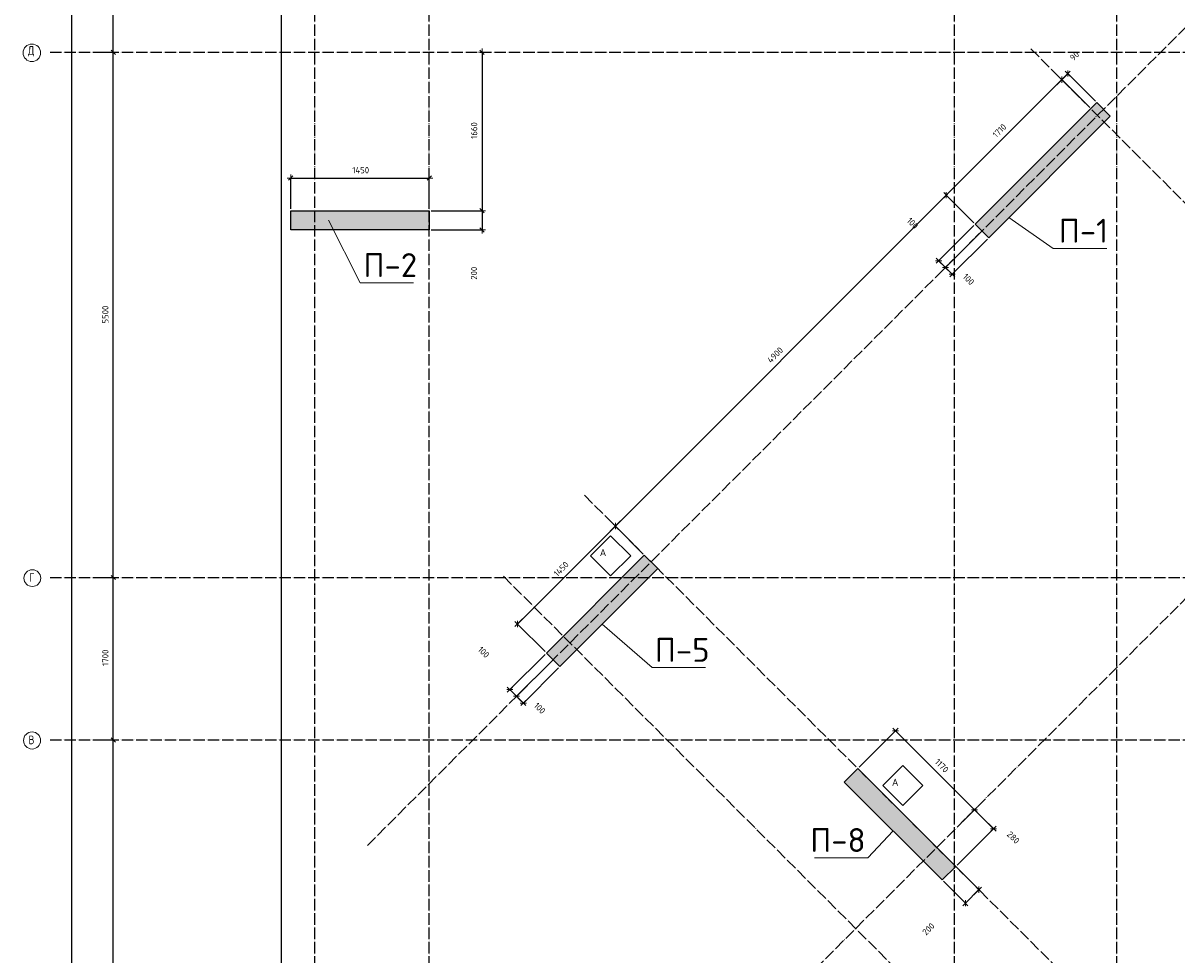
# Model space of a CAD drawing. Header units: millimetres. Extents: x -3057 to 112233, y -2869 to 47508.
# Tile 25 of 48: x 46947 to 59028, y 4448 to 14205. Entities that reach past the tile are written whole.
import ezdxf

# ---------------------------------------------------------------- set-up
doc = ezdxf.new("R2010")
doc.units = ezdxf.units.MM
doc.header["$PDMODE"] = 65
doc.linetypes.add('______11', pattern=[150, 120, -15, 0, -15])
doc.linetypes.add('______5', pattern=[330, 240, -30, 30, -30])
for name, color, linetype, lineweight in [('Standard', 7, 'Continuous', 25), ('Армирование стержнями_ общее', 40, 'Continuous', 35), ('Высотная отметка (отверстия)', 7, 'Continuous', 13), ('Размерная линия_ общее', 7, 'Continuous', 13)]:
    doc.layers.add(name, color=color, linetype=linetype, lineweight=lineweight)
doc.layers.add('Осевая линия_ общее', color=7, linetype='______5', lineweight=13, true_color=0xa0a0a0)
doc.styles.add('ISOCPEUR', font='ISOCPEUR')
doc.dimstyles.new('DIMSTYLE_3', dxfattribs={"dimtxt": 66, "dimasz": 75, "dimexe": 0, "dimexo": 0, "dimgap": 33, "dimtad": 2, "dimdec": 0, "dimrnd": 5, "dimzin": 12, "dimdsep": 46, "dimtxsty": 'ISOCPEUR', "dimblk1": 'ALL_ML_STRICH', "dimblk2": 'ALL_ML_STRICH', "dimsah": 1, "dimcen": 0, "dimclrd": 7, "dimclre": 256, "dimclrt": 7, "dimadec": 0, "dimazin": 0, "dimtfac": 1, "dimtdec": 0, "dimtix": 1, "dimtmove": 2, "dimatfit": 3, "dimfxl": 0, "dimtzin": 0, "dimlwd": 0, "dimlwe": -3, "dimarcsym": 0})
doc.dimstyles.new('DIMSTYLE_7', dxfattribs={"dimtxt": 66, "dimasz": 75, "dimexe": 0, "dimexo": 0, "dimgap": 33, "dimtad": 2, "dimdec": 0, "dimrnd": 5, "dimzin": 12, "dimdsep": 46, "dimtxsty": 'ISOCPEUR', "dimblk1": 'ALL_ML_STRICH', "dimblk2": 'ALL_ML_STRICH', "dimsah": 1, "dimcen": 0, "dimclrd": 7, "dimclre": 256, "dimclrt": 7, "dimadec": 0, "dimazin": 0, "dimtfac": 1, "dimtdec": 0, "dimtix": 1, "dimtmove": 2, "dimatfit": 3, "dimfxl": 0, "dimtvp": 1.2, "dimtzin": 0, "dimlwd": 0, "dimlwe": -3, "dimarcsym": 0})

# ---------------------------------------------------------------- blocks, each defined once
blk = doc.blocks.new('ALL_ML_STRICH')
at = {"color": 0, "linetype": 'ByBlock', "lineweight": -2}
for p, q in [((-1, 0), (0.5, 0)), ((-0.3, -0.3), (0.3, 0.3)), ((0, -0.5), (0, 0.5))]:
    blk.add_line(p, q, dxfattribs=at)
blk = doc.blocks.new('*D28')
at = {"layer": 'DEFPOINTS', "color": 7, "linetype": 'Continuous', "lineweight": 13, "transparency": 33554687}
for p in [(47582, 46490), (47217, 0), (47456, 0)]:
    blk.add_point(p, dxfattribs=at)
at = {"layer": 'Размерная линия_ общее', "color": 253, "linetype": 'Continuous', "lineweight": -2, "true_color": 0xa0a0a0, "transparency": 33554687}
for p, q in [((47562, 46490), (47456, 46490)), ((47237, 0), (47456, 0))]:
    blk.add_line(p, q, dxfattribs=at)
at = {"layer": 'Размерная линия_ общее', "color": 7, "linetype": 'Continuous', "lineweight": -2, "transparency": 33554687}
blk.add_line((47456, 0), (47456, 46490), dxfattribs=at)
at = {"layer": 'Размерная линия_ общее', "color": 7, "linetype": 'Continuous', "lineweight": 13, "transparency": 33554687, "xscale": 75, "yscale": 75, "zscale": 75}
for p, rotation in [((47456, 46490), 90), ((47456, 0), 270)]:
    blk.add_blockref('ALL_ML_STRICH', p, dxfattribs=dict(at, rotation=rotation))
at = {"layer": 'Размерная линия_ общее', "color": 7, "linetype": 'Continuous', "lineweight": 13, "transparency": 33554687, "insert": (47373, 23242), "char_height": 66, "width": 330, "attachment_point": 5, "rotation": 90, "style": 'ISOCPEUR'}
blk.add_mtext('\\A1;{46490}', dxfattribs=at)
blk = doc.blocks.new('*D30')
at = {"layer": 'DEFPOINTS', "color": 7, "linetype": 'Continuous', "lineweight": 13, "transparency": 33554687}
for p in [(47576, 6700), (47576, 1200), (47891, 1200)]:
    blk.add_point(p, dxfattribs=at)
at = {"layer": 'Размерная линия_ общее', "color": 253, "linetype": 'Continuous', "lineweight": -2, "true_color": 0xa0a0a0, "transparency": 33554687}
for p, q in [((47676, 6700), (47891, 6700)), ((47676, 1200), (47891, 1200))]:
    blk.add_line(p, q, dxfattribs=at)
at = {"layer": 'Размерная линия_ общее', "color": 7, "linetype": 'Continuous', "lineweight": -2, "transparency": 33554687}
blk.add_line((47891, 1200), (47891, 6700), dxfattribs=at)
at = {"layer": 'Размерная линия_ общее', "color": 7, "linetype": 'Continuous', "lineweight": 13, "transparency": 33554687, "xscale": 75, "yscale": 75, "zscale": 75}
for p, rotation in [((47891, 6700), 90), ((47891, 1200), 270)]:
    blk.add_blockref('ALL_ML_STRICH', p, dxfattribs=dict(at, rotation=rotation))
at = {"layer": 'Размерная линия_ общее', "color": 7, "linetype": 'Continuous', "lineweight": 13, "transparency": 33554687, "insert": (47808, 3953), "char_height": 66, "width": 264, "attachment_point": 5, "rotation": 90, "style": 'ISOCPEUR'}
blk.add_mtext('\\A1;{5500}', dxfattribs=at)
blk = doc.blocks.new('*D31')
at = {"layer": 'DEFPOINTS', "color": 7, "linetype": 'Continuous', "lineweight": 13, "transparency": 33554687}
for p in [(47576, 8400), (47576, 6700), (47891, 6700)]:
    blk.add_point(p, dxfattribs=at)
at = {"layer": 'Размерная линия_ общее', "color": 253, "linetype": 'Continuous', "lineweight": -2, "true_color": 0xa0a0a0, "transparency": 33554687}
for p, q in [((47676, 8400), (47891, 8400)), ((47676, 6700), (47891, 6700))]:
    blk.add_line(p, q, dxfattribs=at)
at = {"layer": 'Размерная линия_ общее', "color": 7, "linetype": 'Continuous', "lineweight": -2, "transparency": 33554687}
blk.add_line((47891, 6700), (47891, 8400), dxfattribs=at)
at = {"layer": 'Размерная линия_ общее', "color": 7, "linetype": 'Continuous', "lineweight": 13, "transparency": 33554687, "xscale": 75, "yscale": 75, "zscale": 75}
for p, rotation in [((47891, 8400), 90), ((47891, 6700), 270)]:
    blk.add_blockref('ALL_ML_STRICH', p, dxfattribs=dict(at, rotation=rotation))
at = {"layer": 'Размерная линия_ общее', "color": 7, "linetype": 'Continuous', "lineweight": 13, "transparency": 33554687, "insert": (47808, 7560), "char_height": 66, "width": 264, "attachment_point": 5, "rotation": 90, "style": 'ISOCPEUR'}
blk.add_mtext('\\A1;{1700}', dxfattribs=at)
blk = doc.blocks.new('*D32')
at = {"layer": 'DEFPOINTS', "color": 7, "linetype": 'Continuous', "lineweight": 13, "transparency": 33554687}
for p in [(47576, 13900), (47576, 8400), (47891, 8400)]:
    blk.add_point(p, dxfattribs=at)
at = {"layer": 'Размерная линия_ общее', "color": 253, "linetype": 'Continuous', "lineweight": -2, "true_color": 0xa0a0a0, "transparency": 33554687}
for p, q in [((47676, 13900), (47891, 13900)), ((47676, 8400), (47891, 8400))]:
    blk.add_line(p, q, dxfattribs=at)
at = {"layer": 'Размерная линия_ общее', "color": 7, "linetype": 'Continuous', "lineweight": -2, "transparency": 33554687}
blk.add_line((47891, 8400), (47891, 13900), dxfattribs=at)
at = {"layer": 'Размерная линия_ общее', "color": 7, "linetype": 'Continuous', "lineweight": 13, "transparency": 33554687, "xscale": 75, "yscale": 75, "zscale": 75}
for p, rotation in [((47891, 13900), 90), ((47891, 8400), 270)]:
    blk.add_blockref('ALL_ML_STRICH', p, dxfattribs=dict(at, rotation=rotation))
at = {"layer": 'Размерная линия_ общее', "color": 7, "linetype": 'Continuous', "lineweight": 13, "transparency": 33554687, "insert": (47808, 11153), "char_height": 66, "width": 264, "attachment_point": 5, "rotation": 90, "style": 'ISOCPEUR'}
blk.add_mtext('\\A1;{5500}', dxfattribs=at)
blk = doc.blocks.new('*D33')
at = {"layer": 'DEFPOINTS', "color": 7, "linetype": 'Continuous', "lineweight": 13, "transparency": 33554687}
for p in [(47576, 15200), (47576, 13900), (47891, 13900)]:
    blk.add_point(p, dxfattribs=at)
at = {"layer": 'Размерная линия_ общее', "color": 253, "linetype": 'Continuous', "lineweight": -2, "true_color": 0xa0a0a0, "transparency": 33554687}
for p, q in [((47676, 15200), (47891, 15200)), ((47676, 13900), (47891, 13900))]:
    blk.add_line(p, q, dxfattribs=at)
at = {"layer": 'Размерная линия_ общее', "color": 7, "linetype": 'Continuous', "lineweight": -2, "transparency": 33554687}
blk.add_line((47891, 13900), (47891, 15200), dxfattribs=at)
at = {"layer": 'Размерная линия_ общее', "color": 7, "linetype": 'Continuous', "lineweight": 13, "transparency": 33554687, "xscale": 75, "yscale": 75, "zscale": 75}
for p, rotation in [((47891, 15200), 90), ((47891, 13900), 270)]:
    blk.add_blockref('ALL_ML_STRICH', p, dxfattribs=dict(at, rotation=rotation))
at = {"layer": 'Размерная линия_ общее', "color": 7, "linetype": 'Continuous', "lineweight": 13, "transparency": 33554687, "insert": (47808, 14560), "char_height": 66, "width": 264, "attachment_point": 5, "rotation": 90, "style": 'ISOCPEUR'}
blk.add_mtext('\\A1;{1300}', dxfattribs=at)
blk = doc.blocks.new('СЛОЖНЫЙ_ОБЪЕКТ_0')
at = {"layer": 'Осевая линия_ общее', "color": 253, "linetype": '______11', "lineweight": -3, "true_color": 0xa0a0a0, "transparency": 33554687}
for p, q in [((50000, -2590), (50000, 47490)), ((51200, -2590), (51200, 47490)), ((56700, -2590), (56700, 47490)), ((58400, -2590), (58400, 47490)), ((50552, 5594), (66505, 21547)), ((53543, 2603), (69496, 18556)), ((47230, 13900), (76050, 13900)), ((63952, 7482), (57489, 13945)), ((59278, 2808), (52815, 9271)), ((47230, 8400), (76050, 8400)), ((58429, 1960), (51966, 8423)), ((47230, 6700), (76050, 6700))]:
    blk.add_line(p, q, dxfattribs=at)
at = {"layer": 'Осевая линия_ общее', "color": 7, "linetype": 'Continuous', "lineweight": 13, "transparency": 33554687}
for centre, radius in [((47039, 13894), 91.7), ((47044, 8394), 87.7), ((47041, 6694), 89.6)]:
    blk.add_circle(centre, radius, dxfattribs=at)
at = {"layer": 'Осевая линия_ общее', "color": 7, "linetype": 'Continuous', "lineweight": 13, "transparency": 33554687, "char_height": 90, "attachment_point": 7, "style": 'ISOCPEUR'}
for s, insert, width in [('\\W0.82;Д', (46998, 13855), 117.79), ('\\W0.78;Г', (47012, 8355), 97.92), ('\\W0.80;В', (47005, 6655), 107.95)]:
    blk.add_mtext(s, dxfattribs=dict(at, insert=insert, width=width))
blk = doc.blocks.new('СЛОЖНЫЙ_ОБЪЕКТ_15')
at = {"layer": 'Армирование стержнями_ общее', "color": 7, "linetype": 'Continuous', "lineweight": 13, "transparency": 33554687}
blk.add_lwpolyline([(53099, 8838), (52889, 8628), (53099, 8418), (53309, 8628), (53099, 8838)], close=True, dxfattribs=at)
at = {"layer": 'Армирование стержнями_ общее', "color": 7, "linetype": 'Continuous', "lineweight": 13, "transparency": 33554687, "insert": (52985, 8662), "char_height": 75, "width": 98.18, "attachment_point": 4, "style": 'ISOCPEUR'}
blk.add_mtext('\\A1;{\\fISOCPEUR|i0|b0;\\H75.000000;\\W1.000000;\\C7;А}\\P', dxfattribs=at)
blk = doc.blocks.new('СЛОЖНЫЙ_ОБЪЕКТ_17')
at = {"layer": 'Армирование стержнями_ общее', "color": 7, "linetype": 'Continuous', "lineweight": 13, "transparency": 33554687}
blk.add_lwpolyline([(56158, 6432), (55948, 6222), (56158, 6012), (56368, 6222), (56158, 6432)], close=True, dxfattribs=at)
at = {"layer": 'Армирование стержнями_ общее', "color": 7, "linetype": 'Continuous', "lineweight": 13, "transparency": 33554687, "insert": (56044, 6256), "char_height": 75, "width": 98.18, "attachment_point": 4, "style": 'ISOCPEUR'}
blk.add_mtext('\\A1;{\\fISOCPEUR|i0|b0;\\H75.000000;\\W1.000000;\\C7;А}\\P', dxfattribs=at)
blk = doc.blocks.new('*D207')
at = {"layer": 'DEFPOINTS', "color": 7, "linetype": 'Continuous', "lineweight": 13, "transparency": 33554687}
for p in [(49750, 12582), (49750, 12240), (51200, 12240)]:
    blk.add_point(p, dxfattribs=at)
at = {"layer": 'Размерная линия_ общее', "color": 253, "linetype": 'Continuous', "lineweight": -2, "true_color": 0xa0a0a0, "transparency": 33554687}
for p, q in [((49750, 12260), (49750, 12582)), ((51200, 12260), (51200, 12582))]:
    blk.add_line(p, q, dxfattribs=at)
at = {"layer": 'Размерная линия_ общее', "color": 7, "linetype": 'Continuous', "lineweight": -2, "transparency": 33554687}
blk.add_line((49750, 12582), (51200, 12582), dxfattribs=at)
at = {"layer": 'Размерная линия_ общее', "color": 7, "linetype": 'Continuous', "lineweight": 13, "transparency": 33554687, "xscale": 75, "yscale": 75, "zscale": 75, "rotation": 180}
blk.add_blockref('ALL_ML_STRICH', (49750, 12582), dxfattribs=at)
at = {"layer": 'Размерная линия_ общее', "color": 7, "linetype": 'Continuous', "lineweight": 13, "transparency": 33554687, "xscale": 75, "yscale": 75, "zscale": 75}
blk.add_blockref('ALL_ML_STRICH', (51200, 12582), dxfattribs=at)
at = {"layer": 'Размерная линия_ общее', "color": 7, "linetype": 'Continuous', "lineweight": 13, "transparency": 33554687, "insert": (50482, 12665), "char_height": 66, "width": 264, "attachment_point": 5, "style": 'ISOCPEUR'}
blk.add_mtext('\\A1;{1450}', dxfattribs=at)
blk = doc.blocks.new('*D259')
at = {"layer": 'DEFPOINTS', "color": 7, "linetype": 'Continuous', "lineweight": 13, "transparency": 33554687}
for p in [(51721, 13900), (51752, 13900), (51200, 12240)]:
    blk.add_point(p, dxfattribs=at)
at = {"layer": 'Размерная линия_ общее', "color": 253, "linetype": 'Continuous', "lineweight": -2, "true_color": 0xa0a0a0, "transparency": 33554687}
for p, q in [((51741, 13900), (51752, 13900)), ((51220, 12240), (51752, 12240))]:
    blk.add_line(p, q, dxfattribs=at)
at = {"layer": 'Размерная линия_ общее', "color": 7, "linetype": 'Continuous', "lineweight": -2, "transparency": 33554687}
blk.add_line((51752, 13900), (51752, 12240), dxfattribs=at)
at = {"layer": 'Размерная линия_ общее', "color": 7, "linetype": 'Continuous', "lineweight": 13, "transparency": 33554687, "xscale": 75, "yscale": 75, "zscale": 75}
for p, rotation in [((51752, 13900), 90), ((51752, 12240), 270)]:
    blk.add_blockref('ALL_ML_STRICH', p, dxfattribs=dict(at, rotation=rotation))
at = {"layer": 'Размерная линия_ общее', "color": 7, "linetype": 'Continuous', "lineweight": 13, "transparency": 33554687, "insert": (51669, 13080), "char_height": 66, "width": 264, "attachment_point": 5, "rotation": 90, "style": 'ISOCPEUR'}
blk.add_mtext('\\A1;{1660}', dxfattribs=at)
blk = doc.blocks.new('*D260')
at = {"layer": 'DEFPOINTS', "color": 7, "linetype": 'Continuous', "lineweight": 13, "transparency": 33554687}
for p in [(51200, 12240), (51752, 12240), (51200, 12040)]:
    blk.add_point(p, dxfattribs=at)
at = {"layer": 'Размерная линия_ общее', "color": 253, "linetype": 'Continuous', "lineweight": -2, "true_color": 0xa0a0a0, "transparency": 33554687}
for p, q in [((51220, 12240), (51752, 12240)), ((51220, 12040), (51752, 12040))]:
    blk.add_line(p, q, dxfattribs=at)
at = {"layer": 'Размерная линия_ общее', "color": 7, "linetype": 'Continuous', "lineweight": -2, "transparency": 33554687}
blk.add_line((51752, 12240), (51752, 12040), dxfattribs=at)
at = {"layer": 'Размерная линия_ общее', "color": 7, "linetype": 'Continuous', "lineweight": 13, "transparency": 33554687, "xscale": 75, "yscale": 75, "zscale": 75}
for p, rotation in [((51752, 12240), 90), ((51752, 12040), 270)]:
    blk.add_blockref('ALL_ML_STRICH', p, dxfattribs=dict(at, rotation=rotation))
at = {"layer": 'Размерная линия_ общее', "color": 7, "linetype": 'Continuous', "lineweight": 13, "transparency": 33554687, "insert": (51668, 11586), "char_height": 66, "width": 198, "attachment_point": 5, "rotation": 90, "style": 'ISOCPEUR'}
blk.add_mtext('\\A1;{200}', dxfattribs=at)
blk = doc.blocks.new('*D265')
at = {"layer": 'DEFPOINTS', "color": 7, "linetype": 'Continuous', "lineweight": 13, "transparency": 33554687}
for p in [(52497, 7539), (52567, 7468), (52185, 7085)]:
    blk.add_point(p, dxfattribs=at)
at = {"layer": 'Размерная линия_ общее', "color": 253, "linetype": 'Continuous', "lineweight": -2, "true_color": 0xa0a0a0, "transparency": 33554687}
for p, q in [((52483, 7525), (52114, 7156)), ((52553, 7454), (52185, 7085))]:
    blk.add_line(p, q, dxfattribs=at)
at = {"layer": 'Размерная линия_ общее', "color": 7, "linetype": 'Continuous', "lineweight": -2, "transparency": 33554687}
blk.add_line((52185, 7085), (52114, 7156), dxfattribs=at)
at = {"layer": 'Размерная линия_ общее', "color": 7, "linetype": 'Continuous', "lineweight": 13, "transparency": 33554687, "yscale": 75, "zscale": 75}
for p, xscale, rotation in [((52114, 7156), 74.99999999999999, 134.9999999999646), ((52185, 7085), 75, 314.9999999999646)]:
    blk.add_blockref('ALL_ML_STRICH', p, dxfattribs=dict(at, xscale=xscale, rotation=rotation))
at = {"layer": 'Размерная линия_ общее', "color": 7, "linetype": 'Continuous', "lineweight": 13, "transparency": 33554687, "insert": (52356, 7032), "char_height": 66, "width": 198, "attachment_point": 5, "rotation": 315, "style": 'ISOCPEUR'}
blk.add_mtext('\\A1;{100}', dxfattribs=at)
blk = doc.blocks.new('*D266')
at = {"layer": 'DEFPOINTS', "color": 7, "linetype": 'Continuous', "lineweight": 13, "transparency": 33554687}
for p in [(52426, 7610), (52497, 7539), (52114, 7156)]:
    blk.add_point(p, dxfattribs=at)
at = {"layer": 'Размерная линия_ общее', "color": 253, "linetype": 'Continuous', "lineweight": -2, "true_color": 0xa0a0a0, "transparency": 33554687}
for p, q in [((52412, 7595), (52043, 7227)), ((52483, 7525), (52114, 7156))]:
    blk.add_line(p, q, dxfattribs=at)
at = {"layer": 'Размерная линия_ общее', "color": 7, "linetype": 'Continuous', "lineweight": -2, "transparency": 33554687}
blk.add_line((52114, 7156), (52043, 7227), dxfattribs=at)
at = {"layer": 'Размерная линия_ общее', "color": 7, "linetype": 'Continuous', "lineweight": 13, "transparency": 33554687, "yscale": 75, "zscale": 75}
for p, xscale, rotation in [((52043, 7227), 74.99999999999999, 134.9999999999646), ((52114, 7156), 75, 314.9999999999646)]:
    blk.add_blockref('ALL_ML_STRICH', p, dxfattribs=dict(at, xscale=xscale, rotation=rotation))
at = {"layer": 'Размерная линия_ общее', "color": 7, "linetype": 'Continuous', "lineweight": 13, "transparency": 33554687, "insert": (51769, 7618), "char_height": 66, "width": 198, "attachment_point": 5, "rotation": 315, "style": 'ISOCPEUR'}
blk.add_mtext('\\A1;{100}', dxfattribs=at)
blk = doc.blocks.new('*D273')
at = {"layer": 'DEFPOINTS', "color": 7, "linetype": 'Continuous', "lineweight": 13, "transparency": 33554687}
for p in [(53451, 8635), (52122, 7913), (52426, 7610)]:
    blk.add_point(p, dxfattribs=at)
at = {"layer": 'Размерная линия_ общее', "color": 7, "linetype": 'Continuous', "lineweight": -2, "transparency": 33554687}
blk.add_line((52122, 7913), (53148, 8939), dxfattribs=at)
at = {"layer": 'Размерная линия_ общее', "color": 253, "linetype": 'Continuous', "lineweight": -2, "true_color": 0xa0a0a0, "transparency": 33554687}
for p, q in [((53437, 8649), (53148, 8939)), ((52412, 7624), (52122, 7913))]:
    blk.add_line(p, q, dxfattribs=at)
at = {"layer": 'Размерная линия_ общее', "color": 7, "linetype": 'Continuous', "lineweight": 13, "transparency": 33554687, "xscale": 75, "yscale": 75, "zscale": 75}
for p, rotation in [((53148, 8939), 44.99999999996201), ((52122, 7913), 224.999999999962)]:
    blk.add_blockref('ALL_ML_STRICH', p, dxfattribs=dict(at, rotation=rotation))
at = {"layer": 'Размерная линия_ общее', "color": 7, "linetype": 'Continuous', "lineweight": 13, "transparency": 33554687, "insert": (52581, 8489), "char_height": 66, "width": 264, "attachment_point": 5, "rotation": 45, "style": 'ISOCPEUR'}
blk.add_mtext('\\A1;{1450}', dxfattribs=at)
blk = doc.blocks.new('*D274')
at = {"layer": 'DEFPOINTS', "color": 7, "linetype": 'Continuous', "lineweight": 13, "transparency": 33554687}
for p in [(56916, 12100), (53148, 8939), (53451, 8635)]:
    blk.add_point(p, dxfattribs=at)
at = {"layer": 'Размерная линия_ общее', "color": 7, "linetype": 'Continuous', "lineweight": -2, "transparency": 33554687}
blk.add_line((53148, 8939), (56612, 12403), dxfattribs=at)
at = {"layer": 'Размерная линия_ общее', "color": 253, "linetype": 'Continuous', "lineweight": -2, "true_color": 0xa0a0a0, "transparency": 33554687}
for p, q in [((56902, 12114), (56612, 12403)), ((53437, 8649), (53148, 8939))]:
    blk.add_line(p, q, dxfattribs=at)
at = {"layer": 'Размерная линия_ общее', "color": 7, "linetype": 'Continuous', "lineweight": 13, "transparency": 33554687, "xscale": 75, "yscale": 75, "zscale": 75}
for p, rotation in [((56612, 12403), 44.99999999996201), ((53148, 8939), 224.999999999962)]:
    blk.add_blockref('ALL_ML_STRICH', p, dxfattribs=dict(at, rotation=rotation))
at = {"layer": 'Размерная линия_ общее', "color": 7, "linetype": 'Continuous', "lineweight": 13, "transparency": 33554687, "insert": (54821, 10730), "char_height": 66, "width": 264, "attachment_point": 5, "rotation": 45, "style": 'ISOCPEUR'}
blk.add_mtext('\\A1;{4900}', dxfattribs=at)
blk = doc.blocks.new('*D275')
at = {"layer": 'DEFPOINTS', "color": 7, "linetype": 'Continuous', "lineweight": 13, "transparency": 33554687}
for p in [(58125, 13309), (56612, 12403), (56916, 12100)]:
    blk.add_point(p, dxfattribs=at)
at = {"layer": 'Размерная линия_ общее', "color": 7, "linetype": 'Continuous', "lineweight": -2, "transparency": 33554687}
blk.add_line((56612, 12403), (57822, 13613), dxfattribs=at)
at = {"layer": 'Размерная линия_ общее', "color": 253, "linetype": 'Continuous', "lineweight": -2, "true_color": 0xa0a0a0, "transparency": 33554687}
for p, q in [((58111, 13323), (57822, 13613)), ((56902, 12114), (56612, 12403))]:
    blk.add_line(p, q, dxfattribs=at)
at = {"layer": 'Размерная линия_ общее', "color": 7, "linetype": 'Continuous', "lineweight": 13, "transparency": 33554687, "xscale": 75, "yscale": 75, "zscale": 75}
for p, rotation in [((57822, 13613), 44.99999999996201), ((56612, 12403), 224.999999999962)]:
    blk.add_blockref('ALL_ML_STRICH', p, dxfattribs=dict(at, rotation=rotation))
at = {"layer": 'Размерная линия_ общее', "color": 7, "linetype": 'Continuous', "lineweight": 13, "transparency": 33554687, "insert": (57170, 13078), "char_height": 66, "width": 264, "attachment_point": 5, "rotation": 45, "style": 'ISOCPEUR'}
blk.add_mtext('\\A1;{1710}', dxfattribs=at)
blk = doc.blocks.new('*D276')
at = {"layer": 'DEFPOINTS', "color": 7, "linetype": 'Continuous', "lineweight": 13, "transparency": 33554687}
for p in [(57822, 13613), (58125, 13309), (58189, 13372)]:
    blk.add_point(p, dxfattribs=at)
at = {"layer": 'Размерная линия_ общее', "color": 7, "linetype": 'Continuous', "lineweight": -2, "transparency": 33554687}
blk.add_line((57822, 13613), (57885, 13676), dxfattribs=at)
at = {"layer": 'Размерная линия_ общее', "color": 253, "linetype": 'Continuous', "lineweight": -2, "true_color": 0xa0a0a0, "transparency": 33554687}
for p, q in [((58175, 13387), (57885, 13676)), ((58111, 13323), (57822, 13613))]:
    blk.add_line(p, q, dxfattribs=at)
at = {"layer": 'Размерная линия_ общее', "color": 7, "linetype": 'Continuous', "lineweight": 13, "transparency": 33554687, "xscale": 75, "yscale": 75, "zscale": 75}
for p, rotation in [((57822, 13613), 224.999999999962), ((57885, 13676), 44.99999999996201)]:
    blk.add_blockref('ALL_ML_STRICH', p, dxfattribs=dict(at, rotation=rotation))
at = {"layer": 'Размерная линия_ общее', "color": 7, "linetype": 'Continuous', "lineweight": 13, "transparency": 33554687, "insert": (57955, 13861), "char_height": 66, "width": 132, "attachment_point": 5, "rotation": 45, "style": 'ISOCPEUR'}
blk.add_mtext('\\A1;{90}', dxfattribs=at)
blk = doc.blocks.new('*D278')
at = {"layer": 'DEFPOINTS', "color": 7, "linetype": 'Continuous', "lineweight": 13, "transparency": 33554687}
for p in [(61958, 7058), (58493, 3593), (58948, 3138)]:
    blk.add_point(p, dxfattribs=at)
at = {"layer": 'Размерная линия_ общее', "color": 253, "linetype": 'Continuous', "lineweight": -2, "true_color": 0xa0a0a0, "transparency": 33554687}
for p, q in [((61972, 7044), (62413, 6603)), ((58507, 3579), (58948, 3138))]:
    blk.add_line(p, q, dxfattribs=at)
at = {"layer": 'Размерная линия_ общее', "color": 7, "linetype": 'Continuous', "lineweight": -2, "transparency": 33554687}
blk.add_line((58948, 3138), (62413, 6603), dxfattribs=at)
at = {"layer": 'Размерная линия_ общее', "color": 7, "linetype": 'Continuous', "lineweight": 13, "transparency": 33554687, "xscale": 75, "yscale": 75, "zscale": 75}
for p, rotation in [((62413, 6603), 44.99999999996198), ((58948, 3138), 224.999999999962)]:
    blk.add_blockref('ALL_ML_STRICH', p, dxfattribs=dict(at, rotation=rotation))
at = {"layer": 'Размерная линия_ общее', "color": 7, "linetype": 'Continuous', "lineweight": 13, "transparency": 33554687, "insert": (60622, 4929), "char_height": 66, "width": 264, "attachment_point": 5, "rotation": 45, "style": 'ISOCPEUR'}
blk.add_mtext('\\A1;{4900}', dxfattribs=at)
blk = doc.blocks.new('*D301')
at = {"layer": 'DEFPOINTS', "color": 7, "linetype": 'Continuous', "lineweight": 13, "transparency": 33554687}
for p in [(56987, 12029), (57058, 11958), (56675, 11576)]:
    blk.add_point(p, dxfattribs=at)
at = {"layer": 'Размерная линия_ общее', "color": 253, "linetype": 'Continuous', "lineweight": -2, "true_color": 0xa0a0a0, "transparency": 33554687}
for p, q in [((56973, 12015), (56604, 11646)), ((57043, 11944), (56675, 11576))]:
    blk.add_line(p, q, dxfattribs=at)
at = {"layer": 'Размерная линия_ общее', "color": 7, "linetype": 'Continuous', "lineweight": -2, "transparency": 33554687}
blk.add_line((56675, 11576), (56604, 11646), dxfattribs=at)
at = {"layer": 'Размерная линия_ общее', "color": 7, "linetype": 'Continuous', "lineweight": 13, "transparency": 33554687, "yscale": 75, "zscale": 75}
for p, xscale, rotation in [((56604, 11646), 74.99999999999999, 134.9999999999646), ((56675, 11576), 75, 314.9999999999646)]:
    blk.add_blockref('ALL_ML_STRICH', p, dxfattribs=dict(at, xscale=xscale, rotation=rotation))
at = {"layer": 'Размерная линия_ общее', "color": 7, "linetype": 'Continuous', "lineweight": 13, "transparency": 33554687, "insert": (56846, 11522), "char_height": 66, "width": 198, "attachment_point": 5, "rotation": 315, "style": 'ISOCPEUR'}
blk.add_mtext('\\A1;{100}', dxfattribs=at)
blk = doc.blocks.new('*D302')
at = {"layer": 'DEFPOINTS', "color": 7, "linetype": 'Continuous', "lineweight": 13, "transparency": 33554687}
for p in [(56916, 12100), (56987, 12029), (56604, 11646)]:
    blk.add_point(p, dxfattribs=at)
at = {"layer": 'Размерная линия_ общее', "color": 253, "linetype": 'Continuous', "lineweight": -2, "true_color": 0xa0a0a0, "transparency": 33554687}
for p, q in [((56902, 12086), (56533, 11717)), ((56973, 12015), (56604, 11646))]:
    blk.add_line(p, q, dxfattribs=at)
at = {"layer": 'Размерная линия_ общее', "color": 7, "linetype": 'Continuous', "lineweight": -2, "transparency": 33554687}
blk.add_line((56604, 11646), (56533, 11717), dxfattribs=at)
at = {"layer": 'Размерная линия_ общее', "color": 7, "linetype": 'Continuous', "lineweight": 13, "transparency": 33554687, "yscale": 75, "zscale": 75}
for p, xscale, rotation in [((56533, 11717), 74.99999999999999, 134.9999999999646), ((56604, 11646), 75, 314.9999999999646)]:
    blk.add_blockref('ALL_ML_STRICH', p, dxfattribs=dict(at, xscale=xscale, rotation=rotation))
at = {"layer": 'Размерная линия_ общее', "color": 7, "linetype": 'Continuous', "lineweight": 13, "transparency": 33554687, "insert": (56260, 12109), "char_height": 66, "width": 198, "attachment_point": 5, "rotation": 315, "style": 'ISOCPEUR'}
blk.add_mtext('\\A1;{100}', dxfattribs=at)
blk = doc.blocks.new('*D305')
at = {"layer": 'DEFPOINTS', "color": 7, "linetype": 'Continuous', "lineweight": 13, "transparency": 33554687}
for p in [(56081, 6795), (55686, 6400), (56768, 5828)]:
    blk.add_point(p, dxfattribs=at)
at = {"layer": 'Размерная линия_ общее', "color": 253, "linetype": 'Continuous', "lineweight": -2, "true_color": 0xa0a0a0, "transparency": 33554687}
for p, q in [((55700, 6414), (56081, 6795)), ((56783, 5843), (56908, 5968))]:
    blk.add_line(p, q, dxfattribs=at)
at = {"layer": 'Размерная линия_ общее', "color": 7, "linetype": 'Continuous', "lineweight": -2, "transparency": 33554687}
blk.add_line((56081, 6795), (56908, 5968), dxfattribs=at)
at = {"layer": 'Размерная линия_ общее', "color": 7, "linetype": 'Continuous', "lineweight": 13, "transparency": 33554687, "xscale": 75, "yscale": 75, "zscale": 75}
for p, rotation in [((56081, 6795), 135.0000000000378), ((56908, 5968), 315.0000000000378)]:
    blk.add_blockref('ALL_ML_STRICH', p, dxfattribs=dict(at, rotation=rotation))
at = {"layer": 'Размерная линия_ общее', "color": 7, "linetype": 'Continuous', "lineweight": 13, "transparency": 33554687, "insert": (56565, 6429), "char_height": 66, "width": 264, "attachment_point": 5, "rotation": 315, "style": 'ISOCPEUR'}
blk.add_mtext('\\A1;{1170}', dxfattribs=at)
blk = doc.blocks.new('*D306')
at = {"layer": 'DEFPOINTS', "color": 7, "linetype": 'Continuous', "lineweight": 13, "transparency": 33554687}
for p in [(56908, 5968), (56768, 5828), (56711, 5375)]:
    blk.add_point(p, dxfattribs=at)
at = {"layer": 'Размерная линия_ общее', "color": 253, "linetype": 'Continuous', "lineweight": -2, "true_color": 0xa0a0a0, "transparency": 33554687}
for p, q in [((56783, 5843), (56908, 5968)), ((56726, 5389), (57107, 5770))]:
    blk.add_line(p, q, dxfattribs=at)
at = {"layer": 'Размерная линия_ общее', "color": 7, "linetype": 'Continuous', "lineweight": -2, "transparency": 33554687}
blk.add_line((56908, 5968), (57107, 5770), dxfattribs=at)
at = {"layer": 'Размерная линия_ общее', "color": 7, "linetype": 'Continuous', "lineweight": 13, "transparency": 33554687, "xscale": 75, "yscale": 75, "zscale": 75}
for p, rotation in [((56908, 5968), 135.0000000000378), ((57107, 5770), 315.0000000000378)]:
    blk.add_blockref('ALL_ML_STRICH', p, dxfattribs=dict(at, rotation=rotation))
at = {"layer": 'Размерная линия_ общее', "color": 7, "linetype": 'Continuous', "lineweight": 13, "transparency": 33554687, "insert": (57314, 5678), "char_height": 66, "width": 198, "attachment_point": 5, "rotation": 315, "style": 'ISOCPEUR'}
blk.add_mtext('\\A1;{280}', dxfattribs=at)
blk = doc.blocks.new('*D315')
at = {"layer": 'DEFPOINTS', "color": 7, "linetype": 'Continuous', "lineweight": 13, "transparency": 33554687}
for p in [(56711, 5375), (56570, 5233), (56954, 5132)]:
    blk.add_point(p, dxfattribs=at)
at = {"layer": 'Размерная линия_ общее', "color": 253, "linetype": 'Continuous', "lineweight": -2, "true_color": 0xa0a0a0, "transparency": 33554687}
for p, q in [((56726, 5361), (56954, 5132)), ((56584, 5219), (56813, 4990))]:
    blk.add_line(p, q, dxfattribs=at)
at = {"layer": 'Размерная линия_ общее', "color": 7, "linetype": 'Continuous', "lineweight": -2, "transparency": 33554687}
blk.add_line((56954, 5132), (56813, 4990), dxfattribs=at)
at = {"layer": 'Размерная линия_ общее', "color": 7, "linetype": 'Continuous', "lineweight": 13, "transparency": 33554687, "xscale": 75, "yscale": 75, "zscale": 75}
for p, rotation in [((56954, 5132), 45.00000000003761), ((56813, 4990), 225.0000000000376)]:
    blk.add_blockref('ALL_ML_STRICH', p, dxfattribs=dict(at, rotation=rotation))
at = {"layer": 'Размерная линия_ общее', "color": 7, "linetype": 'Continuous', "lineweight": 13, "transparency": 33554687, "insert": (56426, 4720), "char_height": 66, "width": 198, "attachment_point": 5, "rotation": 45, "style": 'ISOCPEUR'}
blk.add_mtext('\\A1;{200}', dxfattribs=at)

msp = doc.modelspace()

# ---------------------------------------------------------------- hatches: boundary and pattern name
at = {"linetype": 'Continuous', "lineweight": 13, "transparency": 33554687}
for points in [[(53592.7, 8493.4), (53451.3, 8634.8), (52426, 7609.5), (52567.4, 7468.1)], [(56570, 5233.3), (56711.4, 5374.8), (55686.1, 6400.1), (55544.7, 6258.6)]]:
    msp.add_hatch(color=7, dxfattribs=at).paths.add_polyline_path(points)
at = {"layer": 'Standard', "linetype": 'Continuous', "lineweight": 13, "transparency": 33554687}
for points in [[(56916.1, 12099.6), (57057.6, 11958.2), (58330.4, 13231), (58188.9, 13372.4)], [(49750, 12240), (49750, 12040), (51200, 12040), (51200, 12240)]]:
    msp.add_hatch(color=7, dxfattribs=at).paths.add_polyline_path(points)

# ---------------------------------------------------------------- linework, layer by layer
at = {"color": 7, "linetype": 'Continuous', "lineweight": -3, "transparency": 33554687}
for p, q in [((52426, 7609.5), (53451.3, 8634.8)), ((53451.3, 8634.8), (53592.7, 8493.4)), ((53592.7, 8493.4), (52567.4, 7468.1)), ((52567.4, 7468.1), (52426, 7609.5)), ((55544.7, 6258.6), (55686.1, 6400.1)), ((55686.1, 6400.1), (56711.4, 5374.8)), ((56570, 5233.3), (55544.7, 6258.6)), ((56711.4, 5374.8), (56570, 5233.3))]:
    msp.add_line(p, q, dxfattribs=at)
at = {"layer": 'Standard', "color": 7, "linetype": 'Continuous', "lineweight": -3, "transparency": 33554687}
for p, q in [((56916.1, 12099.6), (58188.9, 13372.4)), ((58188.9, 13372.4), (58330.4, 13231)), ((58330.4, 13231), (57057.6, 11958.2)), ((49750, 12040), (49750, 12240)), ((49750, 12240), (51200, 12240)), ((51200, 12240), (51200, 12040)), ((57057.6, 11958.2), (56916.1, 12099.6)), ((51200, 12040), (49750, 12040))]:
    msp.add_line(p, q, dxfattribs=at)
at = {"layer": 'Standard', "color": 7, "linetype": 'Continuous', "lineweight": 25, "transparency": 33554687}
msp.add_lwpolyline([(49650, -350.2), (75250, -350.2), (75250, 46690), (49650, 46690), (49650, -350.2)], dxfattribs=at)
at = {"layer": 'Высотная отметка (отверстия)', "color": 7, "linetype": 'Continuous', "lineweight": 13, "transparency": 33554687}
for points in [[(50145, 12140), (50476.2, 11486.5), (51036.2, 11486.5)], [(50145, 12140), (50476.2, 11486.5), (51036.2, 11486.5)], [(57268.8, 12169.4), (57733.6, 11845.9), (58293.6, 11845.9)], [(53010.7, 7911.4), (53532.7, 7457.3), (54092.7, 7457.3)], [(56057.3, 5746), (55792.7, 5466.1), (55232.7, 5466.1)]]:
    msp.add_lwpolyline(points, dxfattribs=at)

# ---------------------------------------------------------------- block references
at = {"layer": 'Армирование стержнями_ общее', "color": 7, "linetype": 'Continuous', "lineweight": 13, "transparency": 33554687}
for name in ['СЛОЖНЫЙ_ОБЪЕКТ_15', 'СЛОЖНЫЙ_ОБЪЕКТ_17']:
    msp.add_blockref(name, (0, 0), dxfattribs=at)
at = {"layer": 'Осевая линия_ общее', "color": 253, "linetype": '______11', "lineweight": -3, "true_color": 0xa0a0a0, "transparency": 33554687}
msp.add_blockref('СЛОЖНЫЙ_ОБЪЕКТ_0', (0, 0), dxfattribs=at)

# ---------------------------------------------------------------- texts
at = {"layer": 'Высотная отметка (отверстия)', "color": 7, "linetype": 'Continuous', "lineweight": 13, "transparency": 33554687, "char_height": 75, "attachment_point": 8, "style": 'ISOCPEUR'}
for s, insert, width in [('\\A1;{\\fISOCPEUR|i0|b0;\\H250.000000;\\W1.000000;\\C7;П-1}\\P', (58048.6, 11905.9), 604.167), ('\\A1;{\\fISOCPEUR|i0|b0;\\H250.000000;\\W1.000000;\\C7;П-2}\\P', (50791.2, 11546.5), 664.583), ('\\A1;{\\fISOCPEUR|i0|b0;\\H250.000000;\\W1.000000;\\C7;П-5}\\P', (53847.7, 7517.3), 664.583), ('\\A1;{\\fISOCPEUR|i0|b0;\\H250.000000;\\W1.000000;\\C7;П-8}\\P', (55477.7, 5526.1), 664.583)]:
    msp.add_mtext(s, dxfattribs=dict(at, insert=insert, width=width))

# ---------------------------------------------------------------- dimensions: what is measured, and where the dimension line sits
at = {"layer": 'Размерная линия_ общее', "color": 7, "linetype": 'Continuous', "lineweight": 13, "transparency": 33554687}
for base, p1, p2, angle, dimstyle, picture, middle in [((47455.8, 46490), (47237, 0), (47562.2, 46490), 90, 'DIMSTYLE_3', '*D28', (47372.8, 23241.7)), ((47891.4, 15200), (47676.2, 13900), (47676.2, 15200), 90, 'DIMSTYLE_3', '*D33', (47808.4, 14559.9)), ((47891.4, 13900), (47676.2, 8400), (47676.2, 13900), 90, 'DIMSTYLE_3', '*D32', (47808.4, 11153.3)), ((51751.8, 12240), (51740.7, 13900), (51220, 12240), 270, 'DIMSTYLE_3', '*D259', (51668.8, 13079.9)), ((57885.2, 13676.2), (58111.2, 13322.9), (58174.8, 13386.6), 45, 'DIMSTYLE_7', '*D276', (57955.4, 13861)), ((57821.6, 13612.5), (56902, 12113.8), (58111.2, 13322.9), 45, 'DIMSTYLE_3', '*D275', (57170, 13078.3)), ((56612.4, 12403.4), (53437.2, 8649), (56902, 12113.8), 45, 'DIMSTYLE_3', '*D274', (54821.3, 10729.6)), ((51751.8, 12040), (51220, 12240), (51220, 12040), 270, 'DIMSTYLE_3', '*D260', (51668.2, 11586.4)), ((56533.5, 11717), (56972.7, 12014.8), (56902, 12085.5), 135, 'DIMSTYLE_7', '*D302', (56259.5, 12108.6)), ((56604.2, 11646.2), (57043.4, 11944.1), (56972.7, 12014.8), 135, 'DIMSTYLE_7', '*D301', (56846.5, 11522.4)), ((53147.6, 8938.5), (52411.9, 7623.7), (53437.2, 8649), 45, 'DIMSTYLE_3', '*D273', (52580.9, 8489.2)), ((47891.4, 8400), (47676.2, 6700), (47676.2, 8400), 90, 'DIMSTYLE_3', '*D31', (47808.4, 7559.9)), ((52043.3, 7226.8), (52482.6, 7524.7), (52411.9, 7595.4), 135, 'DIMSTYLE_7', '*D266', (51769.4, 7618.5)), ((52114, 7156.1), (52553.3, 7454), (52482.6, 7524.7), 135, 'DIMSTYLE_7', '*D265', (52356.4, 7032.3)), ((62412.8, 6603), (58507.1, 3579), (61972, 7043.8), 45, 'DIMSTYLE_3', '*D278', (60621.7, 4929.2)), ((56908.4, 5968.3), (55700.2, 6414.2), (56782.6, 5842.5), 315, 'DIMSTYLE_3', '*D305', (56565.2, 6428.9)), ((47891.4, 6700), (47676.2, 1200), (47676.2, 6700), 90, 'DIMSTYLE_3', '*D30', (47808.4, 3953.3)), ((57106.7, 5770), (56782.6, 5842.5), (56725.5, 5388.9), 315, 'DIMSTYLE_3', '*D306', (57314.5, 5677.8)), ((56812.9, 4990.4), (56725.5, 5360.6), (56584.1, 5219.2), 225, 'DIMSTYLE_3', '*D315', (56426.2, 4719.7))]:
    dim = msp.add_linear_dim(base=base, p1=p1, p2=p2, angle=angle, dimstyle=dimstyle, override={"dimpost": '<>', "dimclrd": 7, "dimclre": 253, "dimclrt": 7, "dimlwd": 0, "dimlwe": 65533}, dxfattribs=at)
    dim.commit()
    dim.dimension.update_dxf_attribs({"geometry": picture, "text_midpoint": middle, "dimtype": 160})
dim = msp.add_linear_dim(base=(51200, 12582), p1=(49750, 12260), p2=(51200, 12260), dimstyle='DIMSTYLE_3', override={"dimpost": '<>', "dimclrd": 7, "dimclre": 253, "dimclrt": 7, "dimlwd": 0, "dimlwe": 65533}, dxfattribs=at)
dim.commit()
dim.dimension.update_dxf_attribs({"geometry": '*D207', "text_midpoint": (50481.6, 12665), "dimtype": 160})

doc.saveas('drawing.dxf')
